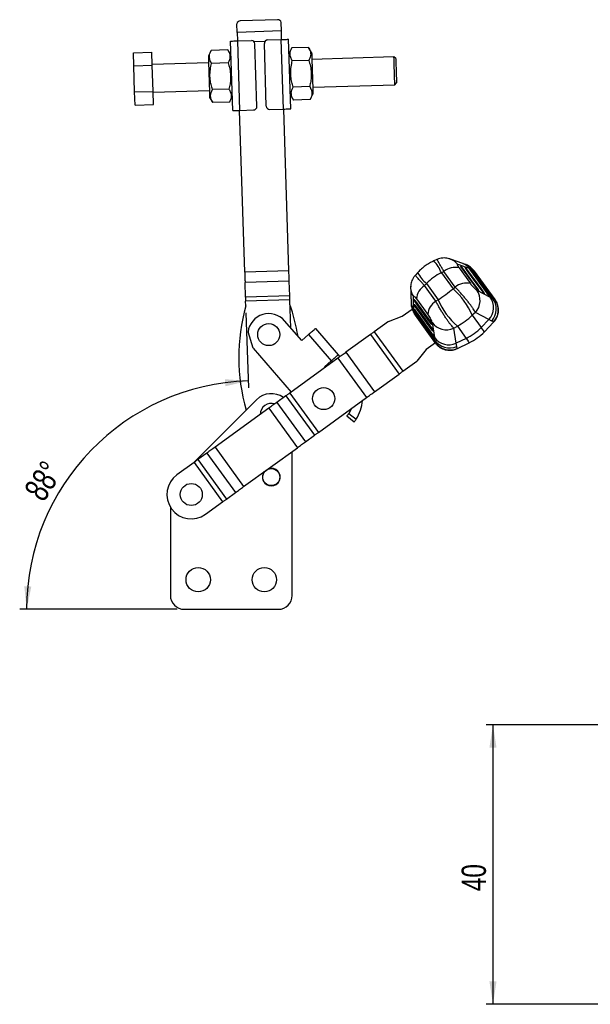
# Model space of a CAD drawing. Header units: millimetres. Extents: x 19 to 411, y 18 to 285.
# Tile 12 of 58: x 42 to 124, y 143 to 285. Entities that reach past the tile are written whole.
import ezdxf

# ---------------------------------------------------------------- set-up
doc = ezdxf.new("R2010")
doc.units = ezdxf.units.MM
doc.layers.add('FORMATO', color=179, linetype='Continuous')
doc.styles.add('SLDTEXTSTYLE0', font='TXT', dxfattribs={"width": 0.75})
doc.dimstyles.new('SLDDIMSTYLE1', dxfattribs={"dimtxt": 3.5, "dimasz": 3.302, "dimexe": 0, "dimexo": 0.0625, "dimgap": 0.875, "dimtad": 1, "dimdec": 0, "dimrnd": 1e-09, "dimzin": 12, "dimdsep": 46, "dimtxsty": 'SLDTEXTSTYLE0', "dimsah": 1, "dimcen": 0.09, "dimadec": 0, "dimazin": 3, "dimtfac": 1, "dimtdec": 0, "dimtofl": 0, "dimtmove": 0, "dimatfit": 3, "dimfxl": 0, "dimfrac": 2, "dimtolj": 1, "dimtzin": 12, "dimarcsym": 0})
doc.dimstyles.new('SLDDIMSTYLE2', dxfattribs={"dimtxt": 3.5, "dimasz": 3.302, "dimexe": 0, "dimexo": 0.0625, "dimgap": 0.875, "dimtad": 1, "dimdec": 4, "dimlfac": 2, "dimzin": 12, "dimdsep": 46, "dimtxsty": 'SLDTEXTSTYLE0', "dimsah": 1, "dimcen": 0.09, "dimadec": 0, "dimazin": 3, "dimtfac": 1, "dimtdec": 0, "dimtofl": 0, "dimtmove": 0, "dimatfit": 3, "dimfxl": 0, "dimfrac": 2, "dimtolj": 1, "dimtzin": 12, "dimarcsym": 0})

# ---------------------------------------------------------------- blocks, each defined once
blk = doc.blocks.new('_D_1')
at = {"layer": 'FORMATO'}
for p, q in [((125.53, 183.61), (108.56, 183.61)), ((109.56, 183.61), (109.56, 143.43)), ((211.02, 143.43), (108.56, 143.43))]:
    blk.add_line(p, q, dxfattribs=at)
for points in [[(109.56, 183.61), (109.05, 180.31), (110.07, 180.31)], [(109.56, 143.43), (110.07, 146.73), (109.05, 146.73)]]:
    blk.add_solid(points, dxfattribs=at)
at = {"layer": 'FORMATO', "insert": (105.05, 159.68), "char_height": 3.5, "attachment_point": 1, "rotation": 90, "style": 'SLDTEXTSTYLE0'}
blk.add_mtext('40', dxfattribs=at)
blk = doc.blocks.new('_D_6')
at = {"layer": 'FORMATO'}
for p, q in [((74.08, 242.83), (74.42, 232.03)), ((64.21, 200.2), (41.57, 200.2))]:
    blk.add_line(p, q, dxfattribs=at)
blk.add_arc((75.42, 200.2), 32.85, 91.796, 180, dxfattribs=at)
for points in [[(74.39, 233.03), (71.05, 233.27), (71.14, 232.26)], [(42.57, 200.2), (43.24, 203.47), (42.23, 203.53)]]:
    blk.add_solid(points, dxfattribs=at)
at = {"layer": 'FORMATO', "insert": (42.05, 217.36), "char_height": 3.5, "attachment_point": 1, "rotation": 57.407, "style": 'SLDTEXTSTYLE0'}
blk.add_mtext('88°', dxfattribs=at)

msp = doc.modelspace()

# ---------------------------------------------------------------- linework, layer by layer
at = {"color": 7, "linetype": 'Continuous', "lineweight": 25}
for p, q in [((78.612027, 284.942025), (73.264655, 284.77435)), ((79.16312, 283.320444), (79.124618, 284.548322)), ((72.816239, 283.121424), (72.777737, 284.349302)), ((79.16312, 283.320444), (72.816239, 283.121424)), ((72.168454, 271.87329), (71.85504, 281.868378)), ((72.904524, 281.901287), (74.853566, 281.962404)), ((73.217938, 271.906199), (72.904524, 281.901287)), ((77.202411, 282.036053), (79.151453, 282.09717)), ((79.464868, 272.102082), (79.151453, 282.09717)), ((80.514352, 272.134991), (80.200938, 282.130079)), ((57.901008, 280.182989), (60.549706, 280.266041)), ((60.608513, 278.390573), (60.549706, 280.266041)), ((69.080128, 280.533532), (68.669319, 279.7675)), ((71.459727, 280.608149), (69.080128, 280.533532)), ((71.917723, 279.869365), (71.459727, 280.608149)), ((75.651064, 272.48274), (75.368991, 281.478318)), ((77.000401, 272.525052), (76.718328, 281.520629)), ((80.67443, 280.89709), (80.26362, 280.131066)), ((83.054029, 280.971708), (80.67443, 280.89709)), ((83.512024, 280.232923), (83.054029, 280.971708)), ((57.959815, 278.307522), (57.901008, 280.182989)), ((83.112837, 279.09624), (80.733238, 279.021623)), ((95.337569, 279.603245), (83.543365, 279.233413)), ((95.59528, 279.361198), (95.337569, 279.603245)), ((57.959815, 278.307522), (60.608513, 278.390573)), ((58.077434, 274.556587), (57.959815, 278.307522)), ((68.700661, 278.76799), (60.604639, 278.514126)), ((60.726132, 274.639646), (60.608513, 278.390573)), ((71.518536, 278.732682), (69.138937, 278.658064)), ((58.077434, 274.556587), (60.726132, 274.639646)), ((58.136241, 272.681119), (58.077434, 274.556587)), ((60.78494, 272.764178), (60.726132, 274.639646)), ((60.730006, 274.516093), (68.826026, 274.769956)), ((71.636153, 274.981747), (69.256554, 274.907129)), ((83.230455, 275.345305), (80.850856, 275.270695)), ((83.668731, 275.235379), (95.462934, 275.605211)), ((95.462934, 275.605211), (95.704976, 275.862919)), ((68.857368, 273.770453), (69.315363, 273.031661)), ((71.694962, 273.106279), (72.105771, 273.87231)), ((80.451669, 274.134012), (80.909664, 273.395227)), ((83.289263, 273.469845), (80.909664, 273.395227)), ((83.289263, 273.469845), (83.700072, 274.235869)), ((58.136241, 272.681119), (60.78494, 272.764178)), ((71.694962, 273.106279), (69.315363, 273.031661)), ((73.897583, 248.636318), (73.167963, 271.904634)), ((73.217938, 271.906199), (75.16698, 271.967316)), ((77.515826, 272.040965), (79.464868, 272.102082)), ((80.244464, 248.835338), (79.514843, 272.103654)), ((105.229581, 249.897333), (103.473916, 250.534924)), ((101.506289, 250.468342), (101.050041, 250.262508)), ((104.687519, 249.263702), (106.309809, 247.024527)), ((104.977425, 249.487175), (104.923229, 249.503521)), ((105.620272, 249.293266), (105.566082, 249.309613)), ((106.263086, 249.099327), (106.208898, 249.115674)), ((106.491402, 249.061206), (106.268376, 249.134915)), ((80.244464, 248.835338), (73.897583, 248.636318)), ((98.746333, 248.592677), (98.408762, 248.223117)), ((102.520851, 248.754075), (102.142682, 248.583468)), ((102.142682, 248.583468), (103.835633, 246.24786)), ((104.142846, 246.515067), (102.520851, 248.754075)), ((106.815569, 248.87939), (106.783958, 248.902386)), ((109.85665, 244.738573), (106.894057, 248.798465)), ((80.289981, 247.383749), (73.9431, 247.184733)), ((74.00947, 245.06812), (73.9431, 247.184733)), ((80.356351, 245.267136), (80.289981, 247.383749)), ((97.739721, 246.632924), (97.733067, 246.374356)), ((99.722279, 246.725546), (100.00208, 247.031866)), ((101.345502, 244.487429), (99.722279, 246.725546)), ((100.00208, 247.031866), (101.695031, 244.696258)), ((103.835633, 246.24786), (104.142846, 246.515067)), ((80.356351, 245.267136), (74.00947, 245.06812)), ((107.244618, 246.071523), (109.179726, 245.069565)), ((107.421696, 246.070148), (107.492599, 246.030668)), ((108.262837, 245.60185), (108.333748, 245.562373)), ((109.104037, 245.133592), (109.174952, 245.094119)), ((109.179726, 245.069565), (109.500563, 244.937411)), ((109.500563, 244.937411), (109.743878, 244.82696)), ((80.374558, 244.686501), (74.027677, 244.487485)), ((74.048343, 243.828433), (74.027677, 244.487485)), ((80.501119, 240.650328), (80.374558, 244.686501)), ((98.245522, 243.94772), (98.246846, 244.004307)), ((98.261246, 244.618991), (98.262574, 244.675582)), ((98.563827, 244.824978), (100.187119, 242.586529)), ((101.695031, 244.696258), (101.345502, 244.487429)), ((109.796837, 244.772812), (109.827215, 244.751861)), ((109.827215, 244.751861), (109.828804, 244.752446)), ((109.888278, 244.637897), (109.885836, 244.630629)), ((94.536405, 241.553215), (96.521145, 242.312556)), ((96.521145, 242.312556), (97.947491, 243.346432)), ((98.195026, 243.047627), (98.194366, 243.282517)), ((98.229835, 243.276471), (98.231157, 243.333055)), ((98.266959, 242.68298), (98.254939, 242.720177)), ((98.319322, 242.582003), (101.256097, 238.504527)), ((107.039971, 242.854809), (106.5831, 242.457436)), ((106.5831, 242.457436), (107.859675, 240.696264)), ((108.974878, 241.853213), (107.039971, 242.854809)), ((82.079341, 238.836972), (79.617438, 241.665671)), ((94.536405, 241.553215), (92.513028, 240.086583)), ((100.748183, 241.232893), (100.763643, 241.153224)), ((100.801971, 241.401607), (101.152122, 239.250803)), ((103.922702, 240.595276), (104.442499, 240.905834)), ((104.272572, 238.444774), (103.922702, 240.595276)), ((104.442499, 240.905834), (105.719074, 239.144662)), ((107.859675, 240.696264), (108.974878, 241.853213)), ((108.320277, 240.086747), (109.636789, 241.452543)), ((109.376227, 241.627863), (108.974878, 241.853213)), ((75.091521, 237.726623), (74.376965, 240.062768)), ((82.079341, 238.836972), (83.046756, 239.678944)), ((83.046756, 239.678944), (86.329293, 235.907344)), ((84.05, 240.552096), (87.332538, 236.7805)), ((91.956381, 239.683101), (88.44254, 237.136116)), ((91.956381, 239.683101), (96.064575, 234.015407)), ((92.513028, 240.086583), (96.621223, 234.418893)), ((100.931534, 240.287798), (100.946987, 240.208121)), ((101.114826, 239.342658), (101.130275, 239.262981)), ((101.152122, 239.250803), (101.177895, 238.904776)), ((101.283325, 238.477478), (99.983765, 237.535501)), ((101.177895, 238.904776), (101.207163, 238.63917)), ((101.242145, 238.571992), (101.252602, 238.536606)), ((101.252602, 238.536606), (101.251552, 238.535279)), ((101.341914, 238.443116), (101.349581, 238.443175)), ((105.719074, 239.144662), (104.272572, 238.444774)), ((104.361867, 237.993231), (104.272572, 238.444774)), ((104.447415, 237.691054), (106.155032, 238.517283)), ((75.091521, 237.726623), (80.571156, 231.430588)), ((87.332538, 236.7805), (87.572135, 236.505205)), ((88.44254, 237.136116), (92.550734, 231.468422)), ((99.983765, 237.535501), (98.644599, 235.885525)), ((87.278639, 236.292468), (80.375273, 231.288603)), ((85.361879, 235.065373), (86.329293, 235.907344)), ((85.448471, 234.965881), (85.361879, 235.065373)), ((86.333065, 235.910626), (86.495061, 235.724496)), ((87.278639, 236.292468), (91.386833, 230.624775)), ((96.621223, 234.418893), (98.644599, 235.885525)), ((92.550734, 231.468422), (96.064575, 234.015407)), ((79.818625, 230.88512), (78.513549, 229.939144)), ((79.818625, 230.88512), (83.926819, 225.217426)), ((80.375273, 231.288603), (84.483467, 225.620911)), ((75.594216, 230.323747), (66.486358, 221.221304)), ((78.513549, 229.939144), (82.621743, 224.27145)), ((84.483467, 225.620911), (91.386833, 230.624775)), ((77.349648, 229.095496), (69.636612, 223.504746)), ((77.349648, 229.095496), (81.457842, 223.427804)), ((89.5964, 227.114847), (88.566187, 227.948083)), ((88.857869, 228.35524), (89.893478, 227.51764)), ((82.621743, 224.27145), (83.926819, 225.217426)), ((68.472711, 222.6611), (67.167635, 221.715124)), ((68.472711, 222.6611), (72.580905, 216.993406)), ((69.636612, 223.504746), (73.744806, 217.837054)), ((73.744806, 217.837054), (81.457842, 223.427804)), ((80.714905, 202.201797), (80.714905, 222.889291)), ((66.610987, 221.31164), (64.160809, 219.535643)), ((66.610987, 221.31164), (70.719181, 215.643948)), ((67.167635, 221.715124), (71.275829, 216.04743)), ((71.275829, 216.04743), (72.580905, 216.993406)), ((68.269002, 213.86795), (70.719181, 215.643948)), ((63.214905, 214.89902), (63.214905, 202.201797)), ((65.214906, 200.201796), (78.714905, 200.201796))]:
    msp.add_line(p, q, dxfattribs=at)
at = {"color": 8, "linetype": 'Continuous', "lineweight": 25}
for p, q in [((76.800777, 281.811724), (75.268466, 281.763675)), ((103.241656, 250.605559), (103.473227, 250.535397)), ((104.916969, 249.49413), (104.923229, 249.503521)), ((105.55982, 249.300221), (105.566082, 249.309613)), ((106.202634, 249.106286), (106.208898, 249.115674)), ((106.7825, 248.893241), (106.491402, 249.061206)), ((106.815569, 248.87939), (106.800675, 248.857984)), ((109.740333, 244.830834), (109.767984, 244.846238)), ((98.257718, 244.007336), (98.246846, 244.004307)), ((98.273448, 244.678611), (98.262574, 244.675582)), ((109.828643, 244.753784), (109.842062, 244.727707)), ((109.841917, 244.72799), (109.888278, 244.637897)), ((98.264085, 242.718717), (98.195026, 243.047627)), ((98.243262, 243.336393), (98.231157, 243.333055)), ((98.266959, 242.68298), (98.291937, 242.690476)), ((101.204581, 238.643745), (101.181343, 238.622258)), ((101.250332, 238.535846), (101.270865, 238.515055)), ((101.270703, 238.515219), (101.341914, 238.443116))]:
    msp.add_line(p, q, dxfattribs=at)
at = {"color": 7, "linetype": 'Continuous', "lineweight": 25, "flags": 128}
for points in [[(72.816239, 283.121424), (72.821267, 282.961102), (72.826527, 282.793367), (72.831988, 282.619188), (72.83762, 282.439584), (72.843389, 282.255599), (72.849262, 282.068314), (72.854549, 281.899722)], [(79.201429, 282.098742), (79.196142, 282.267327), (79.19027, 282.454619), (79.1845, 282.638604), (79.178869, 282.818208), (79.173407, 282.992387), (79.168147, 283.160122), (79.16312, 283.320444)], [(71.85504, 281.868378), (71.875205, 281.869011), (71.934927, 281.870881), (72.031909, 281.873928), (72.162427, 281.878019), (72.321461, 281.883003), (72.502903, 281.888696), (72.699779, 281.894865), (72.904524, 281.901287)], [(79.151453, 282.09717), (79.356198, 282.103593), (79.553074, 282.109762), (79.734516, 282.115454), (79.893551, 282.120438), (80.024068, 282.124536), (80.12105, 282.127576), (80.180772, 282.129446), (80.200938, 282.130079)], [(83.512024, 280.232923), (83.513376, 280.189792), (83.517395, 280.061642), (83.523964, 279.852154), (83.532894, 279.567355), (83.543929, 279.21545), (83.556751, 278.806547), (83.570991, 278.352419), (83.586239, 277.866127), (83.602058, 277.361656), (83.617991, 276.853534), (83.633581, 276.356356), (83.648378, 275.884451), (83.661958, 275.451372), (83.67393, 275.069589), (83.683948, 274.750086), (83.691726, 274.502056), (83.697039, 274.332622), (83.699734, 274.246672), (83.700072, 274.235869)], [(68.669319, 279.7675), (68.670671, 279.724369), (68.67469, 279.596219), (68.681259, 279.386731), (68.690189, 279.10194), (68.701224, 278.750027), (68.714046, 278.341124), (68.728286, 277.886996), (68.743534, 277.400704), (68.759353, 276.89624), (68.775286, 276.388111), (68.790876, 275.890941), (68.805674, 275.419029), (68.819254, 274.985956), (68.831225, 274.604173), (68.841243, 274.28467), (68.849021, 274.036633), (68.854334, 273.867207), (68.857029, 273.781249), (68.857368, 273.770453)], [(95.462934, 275.605211), (95.46259, 275.616156), (95.459866, 275.703045), (95.454536, 275.873022), (95.446833, 276.118668), (95.437095, 276.42923), (95.425746, 276.79115), (95.413283, 277.188608), (95.400251, 277.604224), (95.387218, 278.019847), (95.374755, 278.417299), (95.363407, 278.779218), (95.353668, 279.089788), (95.345966, 279.335426), (95.340636, 279.505404), (95.337911, 279.592292), (95.337569, 279.603245)], [(95.59528, 279.361198), (95.596656, 279.317344), (95.600713, 279.187979), (95.607247, 278.979594), (95.615932, 278.702634), (95.626331, 278.370986), (95.637924, 278.001281), (95.650129, 277.612062), (95.662333, 277.222836), (95.673926, 276.853139), (95.684325, 276.521491), (95.69301, 276.244531), (95.699544, 276.036138), (95.703601, 275.906773), (95.704976, 275.862919), (95.704976, 275.862919)], [(72.168454, 271.87329), (72.188619, 271.873923), (72.248341, 271.875801), (72.345324, 271.87884), (72.475841, 271.882931), (72.634876, 271.887915), (72.816318, 271.893608), (73.013194, 271.899777), (73.217938, 271.906199)], [(79.464868, 272.102082), (79.669612, 272.108505), (79.866488, 272.114681), (80.04793, 272.120366), (80.206965, 272.125358), (80.337482, 272.129448), (80.434465, 272.132488), (80.494186, 272.134358), (80.514352, 272.134991)], [(106.268376, 249.134915), (104.718862, 249.697892), (104.5126, 249.772834)], [(104.963343, 249.397969), (105.179604, 249.099704), (106.044646, 247.906642), (107.238816, 246.259654)], [(107.463412, 246.131288), (107.247162, 246.429564), (106.382159, 247.622659), (105.1713, 249.292804)], [(105.606183, 249.204056), (105.822408, 248.905765), (106.687307, 247.712595), (108.079964, 245.791363)], [(108.304582, 245.663008), (108.088363, 245.961307), (107.22349, 247.154495), (105.814129, 249.098869)], [(73.897583, 248.636318), (73.903648, 248.442901), (73.909676, 248.250647), (73.915633, 248.060705), (73.921481, 247.874217), (73.927184, 247.6923), (73.932711, 247.516049), (73.938027, 247.346522), (73.9431, 247.184733)], [(80.289981, 247.383749), (80.284908, 247.545539), (80.279592, 247.715069), (80.274065, 247.891316), (80.268361, 248.073233), (80.262513, 248.259721), (80.256557, 248.449663), (80.250529, 248.641921), (80.244464, 248.835338)], [(106.248991, 249.010118), (106.465192, 248.711808), (107.329998, 247.518567), (108.92117, 245.323112)], [(109.145799, 245.194761), (108.929602, 245.493075), (108.064813, 246.686326), (106.45693, 248.904919)], [(106.838677, 248.805786), (107.052047, 248.51243), (107.918929, 247.320464), (109.61871, 244.982733)], [(109.767984, 244.846238), (109.552529, 245.142004), (108.684677, 246.333225), (106.986236, 248.663871)], [(74.00947, 245.06812), (74.0115, 245.003404), (74.013626, 244.935593), (74.015837, 244.865092), (74.018119, 244.792325), (74.020458, 244.71773), (74.02284, 244.641753), (74.025251, 244.564852), (74.027677, 244.487485)], [(80.374558, 244.686501), (80.372132, 244.763868), (80.36972, 244.840773), (80.367338, 244.91675), (80.364999, 244.991345), (80.362717, 245.064111), (80.360507, 245.134609), (80.35838, 245.20242), (80.356351, 245.267136)], [(98.194366, 243.282517), (98.141435, 244.930284), (98.134387, 245.149622)], [(98.334685, 243.933356), (98.550899, 243.635053), (99.415749, 242.44185), (100.808322, 240.520557)], [(98.350406, 244.604619), (98.566582, 244.306294), (99.431285, 243.112987), (100.624984, 241.465656)], [(100.86042, 240.267152), (100.644201, 240.565447), (99.779324, 241.758635), (98.369952, 243.703002)], [(100.677097, 241.212269), (100.460909, 241.510587), (99.596161, 242.703868), (98.38565, 244.374266)], [(98.319001, 243.26211), (98.535238, 242.963826), (99.400183, 241.77069), (100.991605, 239.575414)], [(98.329723, 242.638117), (98.542131, 242.344065), (99.40522, 241.149353), (101.098066, 238.806592)], [(101.043697, 239.322001), (100.827457, 239.620281), (99.962493, 240.813406), (98.354282, 243.031761)], [(101.181343, 238.622258), (100.96729, 238.919044), (100.105211, 240.114449), (98.418681, 242.45373)], [(83.339054, 239.93334), (83.303396, 239.902305), (83.267388, 239.870964), (83.231078, 239.839366), (83.194516, 239.807544), (83.157753, 239.775548), (83.120838, 239.743417), (83.083822, 239.711201), (83.046756, 239.678944)], [(83.339054, 239.93334), (83.487676, 240.062689), (83.625119, 240.182309), (83.747899, 240.289169), (83.852903, 240.380557), (83.937469, 240.454158), (83.999453, 240.508104), (84.037283, 240.541028), (84.05, 240.552096)], [(92.513028, 240.086583), (92.440216, 240.033807), (92.367714, 239.981255), (92.295836, 239.929153), (92.224886, 239.877725), (92.155171, 239.827195), (92.086988, 239.777772), (92.02063, 239.729671), (91.956381, 239.683101)], [(86.621592, 236.161741), (86.770214, 236.29109), (86.907657, 236.410713), (87.030437, 236.517573), (87.13544, 236.608962), (87.220006, 236.682562), (87.28199, 236.736508), (87.31982, 236.769432), (87.332538, 236.7805)], [(88.44254, 237.136116), (88.3082, 237.038737), (88.16945, 236.938166), (88.026887, 236.83483), (87.881118, 236.729173), (87.732771, 236.621643), (87.582478, 236.512704), (87.430884, 236.402823), (87.278639, 236.292468)], [(86.329293, 235.907344), (86.36636, 235.939605), (86.403376, 235.971822), (86.440291, 236.003948), (86.477054, 236.035945), (86.513616, 236.067766), (86.549925, 236.099368), (86.585934, 236.130709), (86.621592, 236.161741)], [(96.064575, 234.015407), (96.128824, 234.061981), (96.195183, 234.110078), (96.263366, 234.159501), (96.333081, 234.210035), (96.404029, 234.261459), (96.475908, 234.313561), (96.54841, 234.366113), (96.621223, 234.418893)], [(80.375273, 231.288603), (80.30246, 231.235825), (80.229959, 231.183274), (80.15808, 231.131172), (80.087131, 231.079744), (80.017416, 231.029213), (79.949233, 230.979791), (79.882875, 230.93169), (79.818625, 230.88512)], [(91.386833, 230.624775), (91.539078, 230.735129), (91.690672, 230.84501), (91.840965, 230.953949), (91.989312, 231.061479), (92.135081, 231.167138), (92.277644, 231.270474), (92.416393, 231.371045), (92.550734, 231.468422)], [(78.513549, 229.939144), (78.379209, 229.841767), (78.24046, 229.741195), (78.097896, 229.637859), (77.952128, 229.532201), (77.80378, 229.42467), (77.653487, 229.315732), (77.501894, 229.205851), (77.349648, 229.095496)], [(89.211951, 229.048325), (89.145606, 228.891945), (88.857869, 228.35524)], [(83.926819, 225.217426), (83.991069, 225.263998), (84.057427, 225.312097), (84.12561, 225.361519), (84.195325, 225.412052), (84.266274, 225.46348), (84.338153, 225.51558), (84.410654, 225.568133), (84.483467, 225.620911)], [(81.457842, 223.427804), (81.610088, 223.538159), (81.761681, 223.64804), (81.911974, 223.756978), (82.060322, 223.864507), (82.20609, 223.970167), (82.348654, 224.073503), (82.487403, 224.174075), (82.621743, 224.27145)], [(69.636612, 223.504746), (69.484367, 223.394392), (69.332773, 223.284511), (69.182481, 223.175572), (69.034132, 223.068044), (68.888364, 222.962385), (68.745801, 222.859047), (68.607052, 222.758476), (68.472711, 222.6611)], [(67.167635, 221.715124), (67.103386, 221.668553), (67.037027, 221.620454), (66.968844, 221.571032), (66.899129, 221.520498), (66.82818, 221.469073), (66.756301, 221.416971), (66.6838, 221.364418), (66.610987, 221.31164)], [(72.580905, 216.993406), (72.715245, 217.090784), (72.853994, 217.191355), (72.996558, 217.294691), (73.142327, 217.40035), (73.290674, 217.50788), (73.440967, 217.616819), (73.592561, 217.7267), (73.744806, 217.837054)], [(70.719181, 215.643948), (70.791994, 215.696726), (70.864496, 215.749278), (70.936374, 215.801379), (71.007323, 215.852806), (71.077038, 215.903338), (71.145221, 215.95276), (71.21158, 216.000861), (71.275829, 216.04743)]]:
    msp.add_lwpolyline(points, dxfattribs=at)
at = {"color": 8, "linetype": 'Continuous', "lineweight": 25, "flags": 128}
for points in [[(106.986236, 248.663871), (106.958205, 248.6484), (106.953028, 248.645837)], [(98.418681, 242.45373), (98.442107, 242.475556), (98.446153, 242.479676)]]:
    msp.add_lwpolyline(points, dxfattribs=at)
at = {"color": 7, "linetype": 'Continuous', "lineweight": 25}
for centre, radius in [((77.354479, 239.696147), 1.5875), ((85.235426, 230.48871), 1.5875), ((77.714905, 219.201796), 1.225), ((66.214905, 216.701796), 1.5875), ((67.214905, 204.451796), 1.75), ((76.714905, 204.451796), 1.75)]:
    msp.add_circle(centre, radius, dxfattribs=at)
for centre, radius, start, end in [((73.237958, 284.313512), 0.461611, 86.68452883, 175.55318711), ((78.667545, 284.483768), 0.461608, 8.03892331, 96.90782455), ((74.869237, 281.462649), 0.5, 1.79602536, 91.79602536), ((77.218082, 281.536302), 0.5, 91.79602536, 181.79602536), ((75.151309, 272.467071), 0.5, 271.79602536, 1.79602536), ((77.500155, 272.540723), 0.5, 181.79602536, 271.79602536), ((104.122197, 246.806573), 2.521324, 77.04319726, 129.42896919), ((101.07489, 244.597751), 2.521323, 122.44358128, 174.82938148), ((96.997805, 238.400545), 10.40847, 22.94008444, 48.93244526), ((105.743881, 244.568409), 2.520474, 77.02461977, 129.43567757), ((105.094023, 244.593477), 2.609536, 318.21981637, 34.49969359), ((107.028675, 243.591865), 2.609716, 318.22379081, 34.48776523), ((107.429686, 243.358101), 2.604371, 318.36679292, 37.33017912), ((100.893842, 236.416168), 27.85, 164.56472899, 195.81111561), ((54.066858, 234.947822), 27.85, 9.28917057, 19.02732172), ((102.6974, 242.360199), 2.520464, 122.43679747, 174.84807767), ((111.280304, 248.753138), 10.408446, 202.94006987, 228.93249675), ((107.771612, 243.21416), 2.544863, 316.2500082, 33.82095544), ((107.778519, 243.215462), 2.544485, 316.21366237, 33.98851217), ((77.354479, 239.696147), 3, 41.03405896, 172.98053456), ((102.875775, 242.985595), 2.609537, 217.37286107, 293.65276162), ((101.978544, 246.557517), 8.303131, 296.77553816, 315.09699542), ((103.225744, 240.835346), 2.609729, 217.3849686, 293.6485401), ((102.839451, 245.369805), 7.6125, 295.8188051, 316.05346289), ((103.323137, 240.381494), 2.604373, 214.54230674, 293.5057302), ((103.350159, 240.005586), 2.544477, 217.88389785, 295.6590099), ((103.353547, 240.011744), 2.544855, 218.05143222, 295.62265743), ((77.714905, 228.201796), 3, 54.15559424, 134.98296377), ((77.714905, 228.201796), 1.5875, 72.15325395, 179.71926456), ((85.23257, 230.644313), 5.6125, 326.14513595, 355.66896157), ((66.214905, 216.701796), 3.5, 125.93625926, 305.93625926), ((77.714905, 219.201796), 1.275, 142.03519321, 270), ((77.714905, 219.201796), 1.275, 270, 109.8373253), ((65.214905, 202.201796), 2, 180, 270), ((78.714905, 202.201796), 2, 270, 0)]:
    msp.add_arc(centre, radius, start, end, dxfattribs=at)
at = {"color": 8, "linetype": 'Continuous', "lineweight": 25}
for centre, radius, start, end in [((102.687498, 248.374791), 2.299026, 37.45240789, 70.27716324), ((97.639856, 246.848477), 4.825519, 21.07225153, 45.03197913), ((105.150628, 249.364995), 0.21196, 144.80036963, 164.46436209), ((104.944845, 249.617624), 0.395968, 288.84129852, 304.88311901), ((104.442653, 247.737096), 2.299383, 37.43856722, 70.00438399), ((104.637602, 247.62321), 2.346147, 37.80080282, 73.60602016), ((105.793726, 249.170941), 0.212248, 144.80735566, 164.5403503), ((105.587534, 249.424077), 0.396365, 288.84123844, 304.86760424), ((106.436236, 248.977135), 0.211924, 144.78926223, 164.55313915), ((103.051972, 250.771431), 4.825576, 206.84079184, 230.8002127), ((106.230485, 249.229878), 0.396075, 288.8315123, 304.8703943), ((100.031089, 246.449237), 2.299235, 181.70576129, 214.41884803), ((107.220336, 246.485353), 0.429474, 293.49694826, 304.47065152), ((108.061764, 246.016662), 0.42899, 293.49333689, 304.4734275), ((108.903105, 245.548252), 0.428785, 293.48633589, 304.47209967), ((100.138425, 244.362003), 2.346143, 178.21058778, 214.07160593), ((100.090889, 244.582734), 2.299427, 181.88804278, 214.43371943), ((98.307815, 243.744781), 0.212285, 87.33435372, 107.06417484), ((98.323456, 244.416505), 0.211827, 87.40183037, 107.07860664), ((98.131312, 244.019625), 0.396483, 307.005486, 323.0272919), ((98.147129, 244.690831), 0.396366, 306.99685447, 323.02226734), ((98.29214, 243.07352), 0.2123, 87.33832631, 107.06639253), ((98.115569, 243.348418), 0.396555, 307.01084418, 323.03012723), ((100.416575, 241.553091), 0.428989, 307.39406073, 318.38020606), ((100.599869, 240.607955), 0.428992, 307.39876777, 318.37863871), ((100.782904, 239.663045), 0.429329, 307.40483651, 318.37638023)]:
    msp.add_arc(centre, radius, start, end, dxfattribs=at)
at = {"color": 7, "linetype": 'Continuous', "lineweight": 25}
for centre, ratio, start_param, end_param in [((104.684928, 242.823772), 0.8210729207, 1.3962634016, 1.745329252), ((102.450139, 245.906903), 0.0716382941, 4.5378560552, 4.8869219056), ((102.450139, 245.906903), 0.696093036, 4.5378560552, 4.8869219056)]:
    msp.add_ellipse(centre, major_axis=(6.163616, 4.467661), ratio=ratio, start_param=start_param, end_param=end_param, dxfattribs=at)
at = {"color": 8, "linetype": 'Continuous', "lineweight": 25}
for major_axis, start_param, end_param in [((-6.433712, 6.597998), 3.1423505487, 3.550005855), ((-4.268781, 8.167236), 2.7331794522, 3.140842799)]:
    msp.add_ellipse((101.886425, 246.684605), major_axis=major_axis, ratio=0.0262157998, start_param=start_param, end_param=end_param, dxfattribs=at)
at = {"color": 7, "linetype": 'Continuous', "lineweight": 25}
for points, knots in [([(69.138937, 278.658064), (69.050033, 278.818213), (68.870298, 279.141983), (68.793029, 279.627621), (68.869382, 280.096569), (69.009452, 280.386991), (69.080128, 280.533532)], [0, 0, 0, 0, 0.2646025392, 0.5349426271, 0.765340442, 1, 1, 1, 1]), ([(71.459727, 280.608149), (71.548631, 280.448001), (71.728366, 280.124231), (71.805634, 279.638592), (71.729281, 279.169644), (71.589212, 278.879223), (71.518536, 278.732682)], [0, 0, 0, 0, 0.2646024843, 0.5349425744, 0.7653404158, 1, 1, 1, 1]), ([(80.733238, 279.021623), (80.644335, 279.181771), (80.4646, 279.505541), (80.387331, 279.99118), (80.463684, 280.460128), (80.603753, 280.750549), (80.67443, 280.89709)], [0, 0, 0, 0, 0.26460250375, 0.53494261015, 0.76534044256, 1, 1, 1, 1]), ([(83.054029, 280.971708), (83.142932, 280.811559), (83.322667, 280.487789), (83.399936, 280.002151), (83.323583, 279.533203), (83.183513, 279.242781), (83.112837, 279.09624)], [0, 0, 0, 0, 0.26460248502, 0.53494258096, 0.765340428, 1, 1, 1, 1]), ([(80.850856, 275.270695), (80.780929, 275.504366), (80.640401, 275.973966), (80.504356, 276.774508), (80.483397, 277.67272), (80.59437, 278.44759), (80.702418, 278.89422), (80.733238, 279.021623)], [0, 0, 0, 0, 0.1920499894, 0.3859560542, 0.6379339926, 0.8967200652, 1, 1, 1, 1]), ([(83.112837, 279.09624), (83.15158, 278.971017), (83.284985, 278.539829), (83.445515, 277.773932), (83.482842, 276.878595), (83.396871, 276.062957), (83.286138, 275.585434), (83.230455, 275.345305)], [0, 0, 0, 0, 0.1032808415, 0.3556311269, 0.6140397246, 0.805914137, 1, 1, 1, 1]), ([(69.256554, 274.907129), (69.186628, 275.140802), (69.0461, 275.610405), (68.910055, 276.410947), (68.889096, 277.309159), (69.000068, 278.084029), (69.108117, 278.530662), (69.138937, 278.658064)], [0, 0, 0, 0, 0.1920514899, 0.3859571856, 0.6379326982, 0.8967202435, 1, 1, 1, 1]), ([(71.518536, 278.732682), (71.557278, 278.607458), (71.690684, 278.176268), (71.851213, 277.410368), (71.888541, 276.515029), (71.80257, 275.699394), (71.691837, 275.221873), (71.636153, 274.981747)], [0, 0, 0, 0, 0.1032808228, 0.3556330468, 0.614041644, 0.8059160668, 1, 1, 1, 1]), ([(69.315363, 273.031661), (69.22646, 273.19181), (69.046724, 273.51558), (68.969455, 274.001218), (69.04581, 274.470167), (69.185878, 274.760588), (69.256554, 274.907129)], [0, 0, 0, 0, 0.2646025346, 0.5349426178, 0.7653404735, 1, 1, 1, 1]), ([(71.636153, 274.981747), (71.725057, 274.821597), (71.904792, 274.497826), (71.98206, 274.0122), (71.905708, 273.54324), (71.765638, 273.252819), (71.694962, 273.106279)], [0, 0, 0, 0, 0.26460249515, 0.53494162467, 0.76534043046, 1, 1, 1, 1]), ([(80.909664, 273.395227), (80.820761, 273.555373), (80.641025, 273.879137), (80.563757, 274.364778), (80.640111, 274.833724), (80.780179, 275.124151), (80.850856, 275.270695)], [0, 0, 0, 0, 0.2646015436, 0.5349416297, 0.7653394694, 1, 1, 1, 1]), ([(83.230455, 275.345305), (83.319358, 275.185159), (83.499093, 274.861395), (83.576362, 274.375755), (83.500009, 273.906807), (83.359939, 273.616386), (83.289263, 273.469845)], [0, 0, 0, 0, 0.26460180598, 0.53494216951, 0.76534022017, 1, 1, 1, 1]), ([(103.460749, 250.534097), (103.40286, 250.555763), (103.229996, 250.620461), (102.917944, 250.680003), (102.532191, 250.706256), (102.136823, 250.668738), (101.789654, 250.589457), (101.588127, 250.49735), (101.509513, 250.46142)], [0, 0, 0, 0, 0.0942186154, 0.2813443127, 0.473702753, 0.6709446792, 0.871638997, 1, 1, 1, 1]), ([(101.050041, 250.262508), (100.895631, 250.188823), (100.526365, 250.012606), (99.974124, 249.672696), (99.40515, 249.241685), (99.004338, 248.869863), (98.794617, 248.64455), (98.746333, 248.592677)], [0, 0, 0, 0, 0.1792438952, 0.428654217, 0.6773520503, 0.9257168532, 1, 1, 1, 1]), ([(104.5126, 249.772834), (104.482914, 249.777646), (104.423479, 249.787281), (104.433428, 249.686475), (104.517156, 249.51047), (104.62981, 249.347292), (104.687519, 249.263702)], [0, 0, 0, 0, 0.2534148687, 0.507371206, 0.7476441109, 1, 1, 1, 1]), ([(104.913188, 249.500359), (104.912278, 249.500089), (104.907513, 249.498676), (104.913476, 249.479374), (104.930717, 249.444927), (104.952521, 249.413546), (104.963343, 249.397969)], [0, 0, 0, 0, 0.0732930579, 0.3836841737, 0.6940711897, 1, 1, 1, 1]), ([(105.1713, 249.292804), (105.159147, 249.308929), (105.134416, 249.341742), (105.090444, 249.39211), (105.047005, 249.436537), (105.008861, 249.46972), (104.987261, 249.483725), (104.979033, 249.486611), (104.977425, 249.487175)], [0, 0, 0, 0, 0.1855011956, 0.3774760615, 0.5694477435, 0.7614157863, 0.9533868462, 1, 1, 1, 1]), ([(105.300722, 249.874068), (105.294104, 249.875812), (105.280264, 249.879457), (105.243129, 249.893483), (105.223752, 249.900801)], [0, 0, 0, 0, 0.47821309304, 1, 1, 1, 1]), ([(106.783002, 248.910034), (106.76011, 248.940771), (106.660902, 249.073971), (106.450815, 249.266595), (106.16753, 249.483437), (105.872336, 249.652992), (105.576144, 249.785997), (105.386547, 249.8458), (105.290562, 249.876076)], [0, 0, 0, 0, 0.0554880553, 0.2404593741, 0.4240749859, 0.6095297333, 0.8023219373, 1, 1, 1, 1]), ([(105.566082, 249.309613), (105.56215, 249.310106), (105.552875, 249.311271), (105.552161, 249.296429), (105.565424, 249.265737), (105.586363, 249.231859), (105.60196, 249.209981), (105.606183, 249.204056)], [0, 0, 0, 0, 0.1791924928, 0.4226624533, 0.6661245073, 0.9095899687, 1, 1, 1, 1]), ([(105.814129, 249.098869), (105.801956, 249.115026), (105.777207, 249.147874), (105.733208, 249.198266), (105.689777, 249.24268), (105.651651, 249.275853), (105.630088, 249.289818), (105.62187, 249.292705), (105.620272, 249.293266)], [0, 0, 0, 0, 0.1858225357, 0.3777920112, 0.5697565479, 0.7617260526, 0.9536928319, 1, 1, 1, 1]), ([(106.208898, 249.115674), (106.204961, 249.116167), (106.195683, 249.117329), (106.194986, 249.102468), (106.20826, 249.071762), (106.229198, 249.037885), (106.244781, 249.016024), (106.248991, 249.010118)], [0, 0, 0, 0, 0.1794648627, 0.4229296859, 0.666394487, 0.9098623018, 1, 1, 1, 1]), ([(106.45693, 248.904919), (106.444757, 248.921076), (106.420009, 248.953924), (106.376014, 249.00432), (106.332587, 249.048738), (106.294464, 249.081916), (106.272898, 249.095879), (106.264683, 249.098766), (106.263086, 249.099327)], [0, 0, 0, 0, 0.1858203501, 0.3777907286, 0.5697569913, 0.7617283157, 0.953694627, 1, 1, 1, 1]), ([(98.414386, 248.218099), (98.37962, 248.182971), (98.253487, 248.055526), (98.086747, 247.798973), (97.919017, 247.465469), (97.806752, 247.12404), (97.746158, 246.786329), (97.72534, 246.536998), (97.734345, 246.405154), (97.735997, 246.380968)], [0, 0, 0, 0, 0.0732234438, 0.2656615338, 0.4501524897, 0.6273918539, 0.7980446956, 0.9629523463, 1, 1, 1, 1]), ([(109.500563, 244.937411), (108.963688, 245.673265), (107.960896, 247.04772), (106.957568, 248.422469), (106.491402, 249.061206)], [0, 0, 0, 0, 0.535379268, 1, 1, 1, 1]), ([(106.780432, 248.901906), (106.779745, 248.902014), (106.776817, 248.902474), (106.785028, 248.885737), (106.805104, 248.853152), (106.826589, 248.822408), (106.8385, 248.806029), (106.838677, 248.805786)], [0, 0, 0, 0, 0.0921802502, 0.39257461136, 0.69364705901, 0.99544658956, 1, 1, 1, 1]), ([(106.986236, 248.663871), (106.975701, 248.678232), (106.952834, 248.709405), (106.913981, 248.760971), (106.87544, 248.810685), (106.843092, 248.850479), (106.82381, 248.872157), (106.81759, 248.877616), (106.815569, 248.87939)], [0, 0, 0, 0, 0.1604651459, 0.3483261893, 0.5360161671, 0.7232805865, 0.910094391, 1, 1, 1, 1]), ([(97.733199, 246.373544), (97.747411, 245.925939), (97.767184, 245.30319), (97.787153, 244.681115), (97.792769, 244.50616)], [0, 0, 0, 0, 0.7187550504, 1, 1, 1, 1]), ([(107.039971, 242.854809), (106.99912, 242.930617), (106.91742, 243.082229), (106.728855, 243.375794), (106.497484, 243.708712), (106.227025, 244.075042), (105.922643, 244.467753), (105.590178, 244.879823), (105.23531, 245.303353), (104.868302, 245.72594), (104.499272, 246.136692), (104.261655, 246.388942), (104.142846, 246.515067)], [0, 0, 0, 0, 0.1014337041, 0.202865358, 0.3022118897, 0.4015562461, 0.5000795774, 0.5986014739, 0.6992984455, 0.7999951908, 0.8999968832, 1, 1, 1, 1]), ([(106.309809, 247.024527), (106.37051, 246.943935), (106.491967, 246.782679), (106.706639, 246.537436), (106.915346, 246.324979), (107.107187, 246.155895), (107.198151, 246.10005), (107.244618, 246.071523)], [0, 0, 0, 0, 0.197326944, 0.3948337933, 0.5898821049, 0.7904985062, 1, 1, 1, 1]), ([(107.238816, 246.259654), (107.25072, 246.243847), (107.27518, 246.211367), (107.318888, 246.161181), (107.362183, 246.116839), (107.398136, 246.085127), (107.414565, 246.074682), (107.421696, 246.070148)], [0, 0, 0, 0, 0.201078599, 0.4131698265, 0.6252490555, 0.8373369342, 1, 1, 1, 1]), ([(98.134387, 245.149622), (98.13905, 245.179333), (98.148387, 245.238819), (98.24109, 245.197997), (98.382314, 245.063665), (98.502342, 244.90583), (98.563827, 244.824978)], [0, 0, 0, 0, 0.2534148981, 0.5073706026, 0.7476442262, 1, 1, 1, 1]), ([(107.492599, 246.030668), (107.498753, 246.027899), (107.512327, 246.02179), (107.518716, 246.030736), (107.511217, 246.055591), (107.491581, 246.09109), (107.471962, 246.119087), (107.463412, 246.131288)], [0, 0, 0, 0, 0.1802107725, 0.3975258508, 0.6148400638, 0.8321520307, 1, 1, 1, 1]), ([(108.079964, 245.791363), (108.092568, 245.774655), (108.117776, 245.74124), (108.162362, 245.690351), (108.205503, 245.646464), (108.240397, 245.616009), (108.256235, 245.606016), (108.262837, 245.60185)], [0, 0, 0, 0, 0.2120956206, 0.4241944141, 0.6362872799, 0.8483859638, 1, 1, 1, 1]), ([(108.333748, 245.562373), (108.339901, 245.559605), (108.353475, 245.5535), (108.359869, 245.562445), (108.352379, 245.5873), (108.332746, 245.622803), (108.313131, 245.650804), (108.304582, 245.663008)], [0, 0, 0, 0, 0.1801879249, 0.3975071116, 0.6148206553, 0.8321358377, 1, 1, 1, 1]), ([(108.92117, 245.323112), (108.92134, 245.322878), (108.933216, 245.306488), (108.960022, 245.271977), (109.004093, 245.221468), (109.047331, 245.177616), (109.081901, 245.147531), (109.097579, 245.137658), (109.104037, 245.133592)], [0, 0, 0, 0, 0.0030802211, 0.215170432, 0.4272605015, 0.6393595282, 0.8514476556, 1, 1, 1, 1]), ([(109.174952, 245.094119), (109.181105, 245.091351), (109.194679, 245.085246), (109.201078, 245.09419), (109.193587, 245.119049), (109.173962, 245.154556), (109.154348, 245.182558), (109.145799, 245.194761)], [0, 0, 0, 0, 0.1801788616, 0.3974964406, 0.6148169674, 0.8321363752, 1, 1, 1, 1]), ([(109.61871, 244.982733), (109.630506, 244.966835), (109.654785, 244.934114), (109.696357, 244.88227), (109.726416, 244.84673), (109.741119, 244.830084), (109.743878, 244.82696)], [0, 0, 0, 0, 0.297633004, 0.612624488, 0.9272914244, 1, 1, 1, 1]), ([(109.816834, 244.776735), (109.81118, 244.785149), (109.798627, 244.803826), (109.778852, 244.831197), (109.767984, 244.846238)], [0, 0, 0, 0, 0.4504661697, 1, 1, 1, 1]), ([(97.796229, 244.4403), (97.794579, 244.413328), (97.78643, 244.280113), (97.800782, 244.022763), (97.850267, 243.668413), (97.950638, 243.308214), (98.0796, 242.987141), (98.200474, 242.798877), (98.248711, 242.723746)], [0, 0, 0, 0, 0.0553558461, 0.2734044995, 0.4767114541, 0.6740338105, 0.8699163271, 1, 1, 1, 1]), ([(97.791694, 244.511867), (97.792371, 244.49943), (97.794634, 244.457852), (97.793561, 244.444057), (97.79281, 244.434388)], [0, 0, 0, 0, 0.2991146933, 1, 1, 1, 1]), ([(98.369952, 243.703002), (98.358386, 243.719598), (98.33487, 243.753339), (98.300669, 243.810831), (98.271968, 243.865924), (98.252306, 243.91248), (98.245739, 243.93732), (98.245557, 243.946028), (98.245522, 243.94772)], [0, 0, 0, 0, 0.1858148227, 0.3777845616, 0.5697526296, 0.7617238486, 0.9536934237, 1, 1, 1, 1]), ([(98.246846, 244.004307), (98.247601, 244.008197), (98.249382, 244.017371), (98.263704, 244.013434), (98.288746, 243.991284), (98.314428, 243.96084), (98.330369, 243.939212), (98.334685, 243.933356)], [0, 0, 0, 0, 0.1791919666, 0.4226610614, 0.6661205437, 0.9095948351, 1, 1, 1, 1]), ([(98.38565, 244.374266), (98.374106, 244.390832), (98.350614, 244.424544), (98.316429, 244.482006), (98.287726, 244.537112), (98.268052, 244.583686), (98.261467, 244.608567), (98.261282, 244.617288), (98.261246, 244.618991)], [0, 0, 0, 0, 0.1855016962, 0.3774808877, 0.5694485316, 0.7614164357, 0.9533853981, 1, 1, 1, 1]), ([(98.268729, 244.684169), (98.269262, 244.684939), (98.272086, 244.689014), (98.28856, 244.677333), (98.315929, 244.650238), (98.338969, 244.619752), (98.350406, 244.604619)], [0, 0, 0, 0, 0.07233680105, 0.38304896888, 0.69375685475, 1, 1, 1, 1]), ([(103.922702, 240.595276), (103.863366, 240.657685), (103.744695, 240.782503), (103.524375, 241.053045), (103.279964, 241.376512), (103.015969, 241.747528), (102.737448, 242.158984), (102.449272, 242.603156), (102.157176, 243.072186), (101.869748, 243.552456), (101.594202, 244.030969), (101.428402, 244.335275), (101.345502, 244.487429)], [0, 0, 0, 0, 0.1014339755, 0.2028653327, 0.3022118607, 0.401556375, 0.5000795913, 0.598601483, 0.6992984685, 0.7999950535, 0.8999967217, 1, 1, 1, 1]), ([(109.630933, 241.456853), (109.662086, 241.486144), (109.791616, 241.607932), (109.973199, 241.868097), (110.172583, 242.242336), (110.304629, 242.656464), (110.363718, 243.085472), (110.351835, 243.495439), (110.280495, 243.878501), (110.157938, 244.227745), (110.015032, 244.514791), (109.89971, 244.672193), (109.853275, 244.735571)], [0, 0, 0, 0, 0.0358252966, 0.1489568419, 0.2631335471, 0.3902615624, 0.5103613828, 0.6240237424, 0.7322017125, 0.8353724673, 0.9337127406, 1, 1, 1, 1]), ([(109.743878, 244.82696), (109.75483, 244.814797), (109.776731, 244.790474), (109.791289, 244.776693), (109.796081, 244.773341), (109.796837, 244.772812)], [0, 0, 0, 0, 0.4572734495, 0.9144591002, 1, 1, 1, 1]), ([(109.830346, 244.753016), (109.828188, 244.757671), (109.825571, 244.763317), (109.81814, 244.77473), (109.816834, 244.776735)], [0, 0, 0, 0, 0.8243036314, 1, 1, 1, 1]), ([(101.177895, 238.904776), (100.645603, 239.64395), (99.651368, 241.024607), (98.657021, 242.405865), (98.195026, 243.047627)], [0, 0, 0, 0, 0.5353788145, 1, 1, 1, 1]), ([(98.354282, 243.031761), (98.342713, 243.048356), (98.319194, 243.082096), (98.28499, 243.139589), (98.256286, 243.194679), (98.236621, 243.241236), (98.230052, 243.266071), (98.22987, 243.274779), (98.229835, 243.276471)], [0, 0, 0, 0, 0.1858231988, 0.377796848, 0.5697584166, 0.7617308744, 0.9536938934, 1, 1, 1, 1]), ([(98.231157, 243.333055), (98.231914, 243.336951), (98.233696, 243.346132), (98.248038, 243.342168), (98.273089, 243.320001), (98.298771, 243.289562), (98.314698, 243.26795), (98.319001, 243.26211)], [0, 0, 0, 0, 0.1794654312, 0.422930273, 0.6663930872, 0.9098584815, 1, 1, 1, 1]), ([(98.2565, 242.723392), (98.256611, 242.724071), (98.257087, 242.726984), (98.270436, 242.713976), (98.295143, 242.684755), (98.317701, 242.654798), (98.329546, 242.638361), (98.329723, 242.638117)], [0, 0, 0, 0, 0.0914183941, 0.3920643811, 0.6933802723, 0.9954348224, 1, 1, 1, 1]), ([(98.418681, 242.45373), (98.40831, 242.46821), (98.385798, 242.49964), (98.348881, 242.552609), (98.313625, 242.604703), (98.285874, 242.647828), (98.27127, 242.672899), (98.268016, 242.680508), (98.266959, 242.68298)], [0, 0, 0, 0, 0.1604685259, 0.3483217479, 0.5360163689, 0.7232784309, 0.9100939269, 1, 1, 1, 1]), ([(100.187119, 242.586529), (100.244824, 242.503767), (100.360288, 242.338167), (100.526563, 242.057845), (100.66354, 241.793394), (100.764548, 241.558471), (100.789318, 241.454645), (100.801971, 241.401607)], [0, 0, 0, 0, 0.19732593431, 0.39483242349, 0.58988209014, 0.79049772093, 1, 1, 1, 1]), ([(100.624984, 241.465656), (100.636302, 241.449425), (100.659558, 241.416073), (100.693656, 241.35892), (100.722328, 241.303978), (100.741276, 241.259944), (100.746092, 241.241081), (100.748183, 241.232893)], [0, 0, 0, 0, 0.2010781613, 0.4131683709, 0.6252509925, 0.8373346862, 1, 1, 1, 1]), ([(100.763643, 241.153224), (100.76436, 241.146514), (100.765942, 241.131714), (100.755452, 241.128426), (100.734165, 241.143282), (100.706537, 241.172992), (100.686033, 241.200348), (100.677097, 241.212269)], [0, 0, 0, 0, 0.180209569, 0.3975235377, 0.6148342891, 0.832150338, 1, 1, 1, 1]), ([(100.808322, 240.520557), (100.820279, 240.503381), (100.844192, 240.469028), (100.878684, 240.410821), (100.906974, 240.356168), (100.925058, 240.313526), (100.929629, 240.295367), (100.931534, 240.287798)], [0, 0, 0, 0, 0.2120924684, 0.4241881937, 0.6362889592, 0.8483909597, 1, 1, 1, 1]), ([(100.946987, 240.208121), (100.947703, 240.201414), (100.949283, 240.186617), (100.93879, 240.183317), (100.917501, 240.198174), (100.889865, 240.227875), (100.869358, 240.25523), (100.86042, 240.267152)], [0, 0, 0, 0, 0.18018475, 0.3975051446, 0.61482001, 0.8321353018, 1, 1, 1, 1]), ([(100.991605, 239.575414), (100.991775, 239.575179), (101.003689, 239.55881), (101.028101, 239.522571), (101.062409, 239.464984), (101.090626, 239.410246), (101.108465, 239.368034), (101.11297, 239.350061), (101.114826, 239.342658)], [0, 0, 0, 0, 0.0030834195, 0.2151773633, 0.4272673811, 0.639355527, 0.8514442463, 1, 1, 1, 1]), ([(101.130275, 239.262981), (101.130991, 239.256272), (101.132572, 239.241472), (101.122076, 239.238176), (101.100783, 239.253026), (101.073146, 239.282725), (101.052636, 239.310079), (101.043697, 239.322001)], [0, 0, 0, 0, 0.18017858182, 0.39749572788, 0.61481361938, 0.83212754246, 1, 1, 1, 1]), ([(101.098066, 238.806592), (101.109505, 238.790436), (101.133048, 238.757182), (101.169378, 238.701539), (101.193807, 238.66192), (101.205052, 238.642766), (101.207163, 238.63917)], [0, 0, 0, 0, 0.297636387, 0.6126196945, 0.9272814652, 1, 1, 1, 1]), ([(101.232195, 238.554208), (101.225958, 238.562199), (101.212111, 238.579939), (101.192255, 238.60725), (101.181343, 238.622258)], [0, 0, 0, 0, 0.4504791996, 1, 1, 1, 1]), ([(101.207163, 238.63917), (101.215314, 238.624979), (101.231616, 238.596598), (101.240182, 238.578474), (101.241878, 238.572875), (101.242145, 238.571992)], [0, 0, 0, 0, 0.4572641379, 0.914456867, 1, 1, 1, 1]), ([(101.250533, 238.533991), (101.246781, 238.537491), (101.242229, 238.541737), (101.233695, 238.552344), (101.232195, 238.554208)], [0, 0, 0, 0, 0.8243159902, 1, 1, 1, 1]), ([(101.261372, 238.508346), (101.295838, 238.45771), (101.401808, 238.302025), (101.630889, 238.073228), (101.943537, 237.831288), (102.299982, 237.639272), (102.686537, 237.504247), (103.100817, 237.43151), (103.524143, 237.42765), (103.934238, 237.497051), (104.241899, 237.589725), (104.401349, 237.674468), (104.445007, 237.69767)], [0, 0, 0, 0, 0.0517483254, 0.1591042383, 0.2698043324, 0.3825797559, 0.4965555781, 0.61116511, 0.7331892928, 0.8487519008, 0.9585883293, 1, 1, 1, 1]), ([(88.566187, 227.948083), (88.569675, 227.952368), (88.57665, 227.960939), (88.630208, 228.028452), (88.706255, 228.129841), (88.787195, 228.245226), (88.837631, 228.323736), (88.857869, 228.35524)], [0, 0, 0, 0, 0.2143753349, 0.4287545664, 0.6430024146, 0.8567444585, 1, 1, 1, 1]), ([(89.893478, 227.51764), (89.861752, 227.471253), (89.798297, 227.378473), (89.709031, 227.258072), (89.639693, 227.168639), (89.601866, 227.121598), (89.597962, 227.116776), (89.5964, 227.114847)], [0, 0, 0, 0, 0.2144547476, 0.4289329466, 0.6429693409, 0.857200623, 1, 1, 1, 1])]:
    msp.add_open_spline(points, degree=3, knots=knots, dxfattribs=at)
at = {"color": 8, "linetype": 'Continuous', "lineweight": 25}
for points, knots in [([(102.520851, 248.754075), (102.43313, 248.908258), (102.254969, 249.221399), (102.027238, 249.616543), (101.834403, 249.946859), (101.682319, 250.202209), (101.573436, 250.378053), (101.514563, 250.466144), (101.512037, 250.459735), (101.511162, 250.457512)], [0, 0, 0, 0, 0.1532597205, 0.3112674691, 0.4574834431, 0.6078076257, 0.759967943, 0.9167417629, 1, 1, 1, 1]), ([(99.722279, 246.725546), (99.603042, 246.856886), (99.360875, 247.123634), (99.0562, 247.463002), (98.802273, 247.749038), (98.606915, 247.973025), (98.473678, 248.131208), (98.408275, 248.214574), (98.415152, 248.214976), (98.417537, 248.215115)], [0, 0, 0, 0, 0.1532599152, 0.311267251, 0.4574835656, 0.6078078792, 0.7599679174, 0.9167417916, 1, 1, 1, 1]), ([(109.61722, 241.471382), (109.627441, 241.477133), (109.654757, 241.492502), (109.48344, 241.57576), (109.376227, 241.627863)], [0, 0, 0, 0, 0.3741911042, 1, 1, 1, 1]), ([(104.435596, 237.715514), (104.426952, 237.707589), (104.403849, 237.686409), (104.378027, 237.875129), (104.361867, 237.993231)], [0, 0, 0, 0, 0.3741910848, 1, 1, 1, 1])]:
    msp.add_open_spline(points, degree=3, knots=knots, dxfattribs=at)

# ---------------------------------------------------------------- dimensions: what is measured, and where the dimension line sits
at = {"layer": 'FORMATO'}
dim = msp.add_angular_dim_2l(base=(51.829766, 223.06036), line1=((65.214905, 200.201796), (78.714905, 200.201796)), line2=((72.861181, 281.688189), (74.048343, 243.828433)), dimstyle='SLDDIMSTYLE2', dxfattribs=at)
dim.commit()
dim.dimension.update_dxf_attribs({"geometry": '_D_6', "text_midpoint": (47.743224, 217.894707), "dimtype": 162})
dim = msp.add_linear_dim(base=(109.561499, 143.42685), p1=(126.533027, 183.610244), p2=(212.023653, 143.42685), angle=90, dimstyle='SLDDIMSTYLE1', dxfattribs=at)
dim.commit()
dim.dimension.update_dxf_attribs({"geometry": '_D_1', "text_midpoint": (109.561499, 162.266514), "dimtype": 160})

doc.saveas('drawing.dxf')
